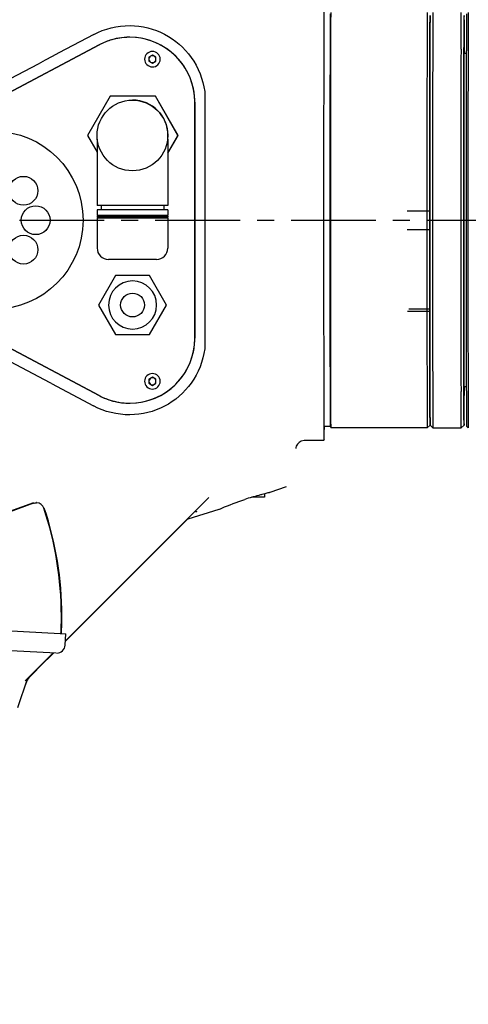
# Model space of a CAD drawing. Header units: millimetres. Extents: x 4086 to 10416, y 123 to 1549.
# Tile 117 of 256: x 7062 to 7101, y 918 to 1005. Entities that reach past the tile are written whole.
import ezdxf

# ---------------------------------------------------------------- set-up
doc = ezdxf.new("R2010")
doc.units = ezdxf.units.MM
doc.linetypes.add('CENTER', pattern=[0.6, 0.375, -0.075, 0.075, -0.075])
for name, color, linetype in [('中心线', 7, 'Continuous'), ('外形图', 7, 'Continuous'), ('尺寸标注', 7, 'Continuous')]:
    doc.layers.add(name, color=color, linetype=linetype)
doc.styles.add('思源黑', font='SourceHanSansCN-Normal.ttf')
doc.dimstyles.new('尺寸标注_1_4比例中六', dxfattribs={"dimtxt": 10, "dimasz": 8, "dimexe": 2, "dimexo": 1.5, "dimgap": 1, "dimtad": 1, "dimdec": 1, "dimlfac": 4, "dimdsep": 46, "dimtxsty": '思源黑', "dimcen": 0.09, "dimadec": 0, "dimazin": 0, "dimtp": 0.01, "dimtm": 0.01, "dimtfac": 1, "dimtdec": 1, "dimtofl": 0, "dimtmove": 0, "dimatfit": 3, "dimfxl": 1, "dimtolj": 1, "dimarcsym": 0})

# ---------------------------------------------------------------- blocks, each defined once
blk = doc.blocks.new('*D638')
at = {"layer": 'Defpoints', "color": 0}
for p in [(7256.283, 979.882), (6993.033, 633.257), (6993.033, 567.419)]:
    blk.add_point(p, dxfattribs=at)
at = {"layer": '尺寸标注', "color": 0, "lineweight": -2}
for p, q in [((7256.283, 978.382), (7256.283, 565.419)), ((6993.033, 631.757), (6993.033, 565.419)), ((7248.283, 567.419), (7001.033, 567.419))]:
    blk.add_line(p, q, dxfattribs=at)
at = {"layer": '尺寸标注', "color": 0}
for points in [[(7001.033, 568.752), (7001.033, 566.085), (6993.033, 567.419)], [(7248.283, 566.085), (7248.283, 568.752), (7256.283, 567.419)]]:
    blk.add_solid(points, dxfattribs=at)
at = {"layer": '尺寸标注', "color": 0, "insert": (7124.658, 573.603), "char_height": 10, "attachment_point": 5, "style": '思源黑'}
blk.add_mtext('\\A1;1053', dxfattribs=at)
blk = doc.blocks.new('*D642')
at = {"layer": 'Defpoints', "color": 0}
for p in [(7068.772, 1016.257), (6856.27, 632.507), (6943.654, 632.507)]:
    blk.add_point(p, dxfattribs=at)
at = {"layer": '尺寸标注', "color": 0, "lineweight": -2}
for p, q in [((7067.272, 1016.257), (6854.27, 1016.257)), ((6856.27, 1008.257), (6856.27, 640.507)), ((6942.154, 632.507), (6854.27, 632.507))]:
    blk.add_line(p, q, dxfattribs=at)
at = {"layer": '尺寸标注', "color": 0}
for points in [[(6857.603, 1008.257), (6854.936, 1008.257), (6856.27, 1016.257)], [(6854.936, 640.507), (6857.603, 640.507), (6856.27, 632.507)]]:
    blk.add_solid(points, dxfattribs=at)
at = {"layer": '尺寸标注', "color": 0, "insert": (6850.085, 824.382), "char_height": 10, "attachment_point": 5, "rotation": 90, "style": '思源黑'}
blk.add_mtext('\\A1;1535', dxfattribs=at)
blk = doc.blocks.new('*D643')
at = {"layer": 'Defpoints', "color": 0}
for p in [(7225.511, 1036.088), (7035.501, 1016.257), (7225.511, 1004.674)]:
    blk.add_point(p, dxfattribs=at)
at = {"layer": '尺寸标注', "color": 0, "lineweight": -2}
for p, q in [((7035.501, 1017.757), (7035.501, 1038.088)), ((7225.511, 1006.174), (7225.511, 1038.088)), ((7043.501, 1036.088), (7217.511, 1036.088))]:
    blk.add_line(p, q, dxfattribs=at)
at = {"layer": '尺寸标注', "color": 0}
for points in [[(7043.501, 1037.422), (7043.501, 1034.755), (7035.501, 1036.088)], [(7217.511, 1034.755), (7217.511, 1037.422), (7225.511, 1036.088)]]:
    blk.add_solid(points, dxfattribs=at)
at = {"layer": '尺寸标注', "color": 0, "insert": (7130.506, 1042.266), "char_height": 10, "attachment_point": 5, "style": '思源黑'}
blk.add_mtext('\\A1;760', dxfattribs=at)

msp = doc.modelspace()

# ---------------------------------------------------------------- linework, layer by layer
at = {"layer": '中心线', "linetype": 'CENTER', "ltscale": 20}
msp.add_line((7001.744, 987.506), (7259.568, 987.506), dxfattribs=at)
at = {"layer": '外形图', "color": 7, "linetype": 'Continuous'}
for p, q in [((7101.039, 1005.235), (7101.04, 1005.202)), ((7101.268, 1003.642), (7101.269, 1003.771)), ((7068.797, 1003.024), (7049.148, 992.585)), ((7049.148, 992.585), (7068.798, 1003.023)), ((7073.494, 1002.118), (7073.181, 1001.938)), ((7073.181, 1001.938), (7073.181, 1001.577)), ((7073.181, 1001.938), (7073.182, 1001.938)), ((7073.494, 1002.118), (7073.182, 1001.938)), ((7073.182, 1001.938), (7073.182, 1001.577)), ((7073.495, 1002.445), (7073.494, 1002.445)), ((7073.806, 1001.938), (7073.494, 1002.118)), ((7073.806, 1001.577), (7073.806, 1001.938)), ((7098.264, 1002.151), (7098.262, 1001.431)), ((7098.265, 1002.652), (7098.264, 1002.151)), ((7101.264, 1002.257), (7101.026, 1002.257)), ((7101.264, 1002.288), (7101.265, 1002.391)), ((7101.264, 1002.262), (7101.264, 1002.288)), ((7073.181, 1001.577), (7073.494, 1001.396)), ((7073.181, 1001.577), (7073.182, 1001.577)), ((7073.182, 1001.577), (7073.494, 1001.397)), ((7073.494, 1001.396), (7073.806, 1001.577)), ((7073.495, 1001.07), (7073.494, 1001.07)), ((7098.013, 1001.652), (7098.012, 1001.288)), ((7098.012, 1001.283), (7098.013, 1001.505)), ((7098.012, 1001.288), (7098.012, 1000.836)), ((7098.012, 1000.841), (7098.012, 1001.283)), ((7069.755, 998.47), (7067.755, 995.006)), ((7073.755, 998.47), (7069.755, 998.47)), ((7075.755, 995.006), (7073.755, 998.47)), ((7075.757, 995.006), (7073.757, 998.47)), ((7078.12, 998.894), (7078.12, 998.428)), ((7077.245, 977.068), (7077.245, 997.946)), ((7077.245, 997.945), (7077.246, 977.07)), ((7078.12, 997.971), (7078.12, 997.944)), ((7078.12, 997.944), (7078.12, 991.568)), ((7098.006, 997.029), (7098.007, 997.753)), ((7098.006, 996.506), (7098.006, 997.029)), ((7067.755, 995.006), (7068.611, 993.523)), ((7074.861, 993.458), (7075.755, 995.006)), ((7074.861, 993.454), (7075.757, 995.006)), ((7075.757, 995.006), (7075.755, 995.006)), ((7068.611, 994.667), (7068.611, 988.798)), ((7068.629, 994.667), (7068.611, 994.667)), ((7074.861, 994.667), (7074.842, 994.667)), ((7074.861, 994.667), (7074.861, 988.798)), ((7101.253, 993.393), (7101.254, 994.462)), ((7101.254, 994.558), (7101.254, 994.684)), ((7101.254, 994.462), (7101.254, 994.558)), ((7098.252, 993.143), (7098.252, 992.856)), ((7101.253, 993.3), (7101.253, 993.393)), ((7101.253, 993.176), (7101.253, 993.3)), ((7078.12, 991.568), (7078.12, 988.945)), ((7098.002, 990.992), (7098.002, 991.966)), ((7098.002, 991.961), (7098.002, 991.752)), ((7098.002, 991.752), (7098.002, 991.716)), ((7098.002, 991.716), (7098.002, 990.314)), ((7098.002, 990.66), (7098.002, 990.992)), ((7098.002, 990.314), (7098.002, 990.66)), ((7074.861, 988.798), (7068.611, 988.798)), ((7068.981, 988.798), (7068.981, 988.428)), ((7074.492, 988.798), (7074.492, 988.428)), ((7078.12, 988.945), (7078.119, 987.795)), ((7068.611, 988.428), (7068.611, 987.928)), ((7074.861, 988.428), (7068.611, 988.428)), ((7074.861, 987.928), (7068.611, 987.928)), ((7068.611, 987.877), (7068.611, 987.752)), ((7074.861, 987.877), (7068.611, 987.877)), ((7068.981, 987.928), (7068.981, 987.877)), ((7074.492, 987.928), (7074.492, 987.877)), ((7074.861, 988.428), (7074.861, 987.928)), ((7074.861, 987.877), (7074.861, 987.752)), ((7096.015, 988.332), (7098.001, 988.332)), ((7074.861, 987.752), (7068.611, 987.752)), ((7068.611, 987.702), (7068.611, 985.042)), ((7074.861, 987.702), (7068.611, 987.702)), ((7068.981, 987.752), (7068.981, 987.702)), ((7074.492, 987.752), (7074.492, 987.702)), ((7074.861, 987.702), (7074.861, 985.042)), ((7078.119, 987.795), (7078.119, 987.499)), ((7078.119, 987.499), (7078.119, 987.203)), ((7078.119, 987.203), (7078.119, 986.961)), ((7078.119, 986.961), (7078.12, 983.446)), ((7096.015, 986.682), (7098.001, 986.682)), ((7098.002, 985.326), (7098.002, 984.36)), ((7073.861, 984.042), (7069.611, 984.042)), ((7098.002, 984.36), (7098.002, 984.063)), ((7078.12, 983.446), (7078.12, 977.071)), ((7049.148, 982.429), (7068.797, 971.991)), ((7068.798, 971.992), (7049.148, 982.429)), ((7070.244, 982.605), (7068.744, 980.007)), ((7073.244, 982.605), (7070.244, 982.605)), ((7071.744, 982.132), (7071.743, 982.132)), ((7074.744, 980.007), (7073.244, 982.605)), ((7098.252, 982.159), (7098.252, 981.871)), ((7101.253, 981.715), (7101.253, 981.838)), ((7101.253, 981.092), (7101.253, 981.715)), ((7101.254, 980.457), (7101.253, 981.092)), ((7101.254, 980.33), (7101.254, 980.457)), ((7068.744, 980.007), (7070.244, 977.409)), ((7073.244, 977.409), (7074.744, 980.007)), ((7073.246, 977.409), (7074.746, 980.007)), ((7074.746, 980.007), (7074.744, 980.007)), ((7096.024, 979.455), (7098.005, 979.455)), ((7098.005, 979.63), (7096.149, 979.63)), ((7098.006, 978.345), (7098.005, 979.324)), ((7098.006, 977.661), (7098.006, 978.345)), ((7070.244, 977.409), (7073.244, 977.409)), ((7071.744, 977.882), (7071.743, 977.882)), ((7101.006, 977.769), (7101.007, 977.497)), ((7078.12, 977.071), (7078.12, 976.97)), ((7078.12, 976.97), (7078.12, 976.877)), ((7078.12, 976.877), (7078.12, 976.586)), ((7078.12, 976.586), (7078.12, 976.12)), ((7073.496, 973.945), (7073.495, 973.945)), ((7064.593, 973.049), (7068.302, 971.076)), ((7073.494, 973.618), (7073.182, 973.438)), ((7073.182, 973.438), (7073.182, 973.077)), ((7073.182, 973.438), (7073.183, 973.438)), ((7073.182, 973.077), (7073.494, 972.896)), ((7073.182, 973.077), (7073.183, 973.077)), ((7073.495, 973.618), (7073.183, 973.438)), ((7073.183, 973.438), (7073.183, 973.077)), ((7073.183, 973.077), (7073.495, 972.897)), ((7073.807, 973.438), (7073.494, 973.618)), ((7073.494, 972.896), (7073.807, 973.077)), ((7073.807, 973.077), (7073.807, 973.438)), ((7098.012, 973.802), (7098.012, 973.753)), ((7098.262, 973.583), (7098.264, 972.863)), ((7073.496, 972.57), (7073.495, 972.57)), ((7098.264, 972.863), (7098.265, 972.363)), ((7101.264, 972.757), (7101.026, 972.757)), ((7101.027, 972.529), (7101.027, 972.497)), ((7101.05, 972.22), (7101.051, 972.734)), ((7101.264, 972.726), (7101.264, 972.752)), ((7101.265, 972.623), (7101.264, 972.726)), ((7101.265, 972.527), (7101.265, 972.623)), ((7098.017, 971.894), (7098.017, 971.971)), ((7101.268, 971.373), (7101.268, 971.473)), ((7101.269, 971.244), (7101.268, 971.373)), ((7098.022, 970.533), (7098.023, 970.311)), ((7089.211, 969.257), (7088.652, 969.257)), ((7089.211, 969.257), (7089.283, 969.132)), ((7097.783, 969.132), (7089.283, 969.132)), ((7098.033, 969.382), (7097.783, 969.132)), ((7098.033, 969.382), (7098.283, 969.132)), ((7098.283, 969.132), (7100.783, 969.132)), ((7101.033, 969.382), (7100.783, 969.132)), ((7101.283, 969.257), (7101.408, 969.132)), ((7088.658, 968.007), (7086.908, 968.007)), ((7083.908, 963.454), (7085.33, 963.958)), ((7078.495, 962.984), (7077.25, 961.739)), ((7077.603, 962.088), (7078.495, 962.984)), ((7083.408, 963.007), (7082.281, 963.007)), ((7083.408, 963.329), (7083.408, 963.007)), ((7062.974, 962.508), (7058.99, 961.058)), ((7062.988, 962.468), (7059.004, 961.017)), ((7063.231, 962.553), (7063.241, 962.553)), ((7065.806, 950.295), (7077.25, 961.739)), ((7076.656, 961.076), (7079.408, 961.941)), ((7077.252, 961.737), (7077.603, 962.088)), ((7077.327, 961.717), (7077.416, 961.75)), ((7077.416, 961.75), (7077.425, 961.753)), ((7077.427, 961.754), (7077.425, 961.753)), ((7079.408, 961.941), (7079.41, 961.942)), ((7076.594, 961.058), (7074.503, 958.966)), ((7076.6, 961.059), (7074.504, 958.964)), ((7076.565, 961.049), (7076.656, 961.076)), ((7065.805, 950.267), (7074.503, 958.966)), ((7060.473, 951.198), (7065.332, 950.944)), ((7065.332, 950.944), (7065.833, 950.917)), ((7065.787, 949.919), (7065.839, 950.917)), ((7065.833, 950.917), (7065.839, 950.917)), ((7064.992, 949.209), (7060.998, 949.418)), ((7064.738, 949.226), (7062.495, 946.985)), ((7063.82, 948.306), (7064.716, 949.202)), ((7064.751, 949.213), (7063.843, 948.306)), ((7063.846, 948.306), (7064.459, 948.918)), ((7064.459, 948.918), (7064.767, 949.227)), ((7062.748, 947.206), (7063.846, 948.306)), ((7062.83, 947.314), (7063.82, 948.306)), ((7063.843, 948.306), (7062.84, 947.304)), ((7061.592, 944.389), (7062.45, 946.938)), ((7062.255, 946.745), (7062.556, 947.044)), ((7062.495, 946.985), (7062.255, 946.745)), ((7062.556, 947.044), (7062.689, 947.175)), ((7062.689, 947.175), (7062.809, 947.294)), ((7062.784, 947.246), (7062.813, 947.276)), ((7062.84, 947.304), (7062.799, 947.262)), ((7062.809, 947.294), (7062.83, 947.314)), ((7062.816, 947.299), (7062.831, 947.315)), ((7062.323, 946.498), (7062.313, 946.469)), ((7062.349, 946.57), (7062.362, 946.603)), ((7062.362, 946.603), (7062.376, 946.637)), ((7062.442, 946.779), (7062.461, 946.816))]:
    msp.add_line(p, q, dxfattribs=at)
for points in [[(7086.908, 968.007), (7086.65, 967.961), (7086.454, 967.854), (7086.303, 967.7), (7086.207, 967.525), (7086.172, 967.399), (7086.163, 967.337), (7086.161, 967.314), (7086.16, 967.312)], [(7062.461, 946.816), (7062.482, 946.853), (7062.504, 946.891), (7062.527, 946.929)], [(7062.527, 946.929), (7062.551, 946.968), (7062.577, 947.008), (7062.605, 947.048)], [(7062.555, 946.953), (7062.582, 946.993), (7062.61, 947.034)], [(7062.605, 947.048), (7062.635, 947.088), (7062.666, 947.129), (7062.7, 947.171), (7062.736, 947.213), (7062.774, 947.256), (7062.816, 947.299)], [(7062.61, 947.034), (7062.64, 947.075), (7062.673, 947.117), (7062.707, 947.159), (7062.744, 947.202), (7062.784, 947.246)], [(7062.323, 946.498), (7062.326, 946.507), (7062.337, 946.538), (7062.349, 946.57)], [(7062.376, 946.637), (7062.391, 946.672), (7062.407, 946.707)], [(7062.407, 946.707), (7062.424, 946.743), (7062.442, 946.779)]]:
    msp.add_lwpolyline(points, dxfattribs=at)
for centre, radius in [((7071.73, 995.007), 3.125), ((7059.493, 987.507), 7.875), ((7062.101, 990.115), 1.275), ((7063.181, 987.507), 1.275), ((7062.101, 984.9), 1.275), ((7071.743, 980.007), 1.054)]:
    msp.add_circle(centre, radius, dxfattribs=at)
for centre, radius, start, end in [((11432.304, -7204.689), 9296.562, 117.9966763, 118.1338726), ((7071.495, 997.945), 5.749, 89.99829, 117.97754), ((7071.491, 997.962), 5.733, 101.91539, 105.98848), ((7071.496, 997.936), 5.759, 92.72996, 101.90912), ((7071.494, 997.959), 5.737, 89.99213, 92.72097), ((7071.495, 997.946), 5.75, 0.00054, 89.99957), ((7071.496, 997.936), 5.759, 89.82434, 90.00233), ((7071.495, 997.945), 5.75, 12.07641, 89.82182), ((10440.22, 993.865), 3338.841, 179.830656, 179.986187), ((7071.474, 997.985), 5.705, 117.45934, 117.97943), ((7071.503, 997.925), 5.772, 105.99974, 117.4405), ((11677.602, 991.519), 4576.6, 179.858846, 180.00111), ((7073.494, 1001.757), 0.687, 90.00002, 269.99998), ((7073.495, 1001.757), 0.313, 60.98893, 299.01107), ((7073.495, 1001.757), 0.688, 270.00019, 89.99981), ((7073.495, 1001.757), 0.312, 1.97813, 59.01112), ((15345.846, 987.507), 8245.095, 179.8947582, 180.1052405), ((7073.495, 1001.757), 0.312, 300.98888, 358.02187), ((7071.479, 997.943), 5.766, 0.01755, 12.05895), ((7071.743, 995.007), 3.125, 0.00073, 89.99996), ((7071.74, 995.008), 3.128, 353.76401, 359.99343), ((7069.611, 985.042), 1, 180.00078, 270.00078), ((7073.861, 985.042), 1, 270.00078, 0.00078), ((7071.743, 980.007), 2.125, 90.00083, 269.99917), ((7071.744, 980.007), 2.125, 270.00083, 89.99917), ((7071.495, 977.069), 5.75, 270.00043, 359.99946), ((7071.479, 977.071), 5.766, 347.92648, 359.98395), ((7071.496, 977.07), 5.75, 270.21168, 347.90897), ((7073.495, 973.257), 0.687, 90.00002, 269.99998), ((7073.496, 973.257), 0.688, 270.00019, 89.99981), ((7073.495, 973.257), 0.313, 60.98893, 299.01107), ((7073.495, 973.257), 0.312, 1.97813, 59.01112), ((7073.495, 973.257), 0.312, 300.98888, 358.02187), ((7071.475, 977.03), 5.707, 242.02062, 242.69333), ((7071.495, 977.069), 5.749, 242.02401, 270.00172), ((7071.503, 977.089), 5.772, 242.71098, 253.98345), ((7071.492, 977.053), 5.734, 253.99465, 258.13157), ((7071.496, 977.078), 5.759, 258.13768, 267.24187), ((7071.494, 977.056), 5.737, 267.25069, 270.00786), ((7071.496, 977.078), 5.758, 269.99767, 270.20911), ((7090.327, 937.027), 27.197, 107.20633, 108.5963), ((7063.23, 961.803), 0.707, 18.53645, 87.12686), ((7035.301, 952.475), 30.153, 0.05858, 18.46961), ((7035.303, 952.475), 30.194, 0.06018, 18.47051), ((7035.504, 952.506), 29.95, 357.00128, 0.00005), ((7035.492, 952.507), 30.005, 357.00026, 359.99974), ((7065.038, 949.958), 0.75, 269.99784, 357)]:
    msp.add_arc(centre, radius, start, end, dxfattribs=at)
for points, knots in [([(7088.658, 1007.007), (7088.65, 1007.007), (7088.665, 1006.957), (7088.648, 1006.905), (7088.656, 1006.777), (7088.65, 1006.618), (7088.65, 1006.407), (7088.647, 1006.038), (7088.645, 1005.465), (7088.642, 1004.649), (7088.639, 1003.669), (7088.636, 1002.532), (7088.633, 1000.739), (7088.629, 998.202), (7088.626, 994.874), (7088.624, 991.263), (7088.624, 987.507), (7088.624, 983.752), (7088.626, 980.14), (7088.629, 976.812), (7088.633, 974.275), (7088.636, 972.482), (7088.639, 971.346), (7088.642, 970.365), (7088.645, 969.55), (7088.647, 968.976), (7088.65, 968.607), (7088.65, 968.396), (7088.656, 968.237), (7088.648, 968.109), (7088.665, 968.057), (7088.65, 968.007), (7088.658, 968.007)], [0, 0, 0, 0, 30.046693, 120.022081, 269.77866, 478.851752, 746.752597, 1072.946937, 1896.670896, 2942.091849, 4199.071991, 5655.635774, 7297.593027, 11073.1618, 15380.672651, 20054.584799, 24915.284705, 29775.984931, 34449.897731, 38757.408936, 42532.976902, 44174.934693, 45631.496259, 46888.479988, 47933.896875, 48757.625748, 49083.816296, 49351.716608, 49560.793073, 49710.550086, 49800.521223, 49830.570078, 49830.570078, 49830.570078, 49830.570078]), ([(7089.211, 1005.757), (7089.206, 1005.748), (7089.214, 1005.707), (7089.204, 1005.626), (7089.207, 1005.487), (7089.203, 1005.297), (7089.202, 1005.053), (7089.199, 1004.625), (7089.197, 1003.964), (7089.194, 1003.028), (7089.191, 1001.908), (7089.189, 1000.617), (7089.186, 999.171), (7089.184, 997.586), (7089.182, 995.253), (7089.18, 992.143), (7089.179, 988.284), (7089.179, 985.658), (7089.179, 984.338)], [0, 0, 0, 0, 40.442167, 153.365702, 338.533761, 595.328249, 923.044714, 1320.696388, 2320.866871, 3583.993145, 5095.125238, 6836.376011, 8787.105314, 10924.19339, 13222.330188, 18191.282449, 23459.125532, 28777.242633, 28777.242633, 28777.242633, 28777.242633]), ([(7089.251, 984.316), (7089.251, 985.645), (7089.251, 988.289), (7089.252, 992.175), (7089.254, 995.306), (7089.256, 997.655), (7089.258, 999.251), (7089.261, 1000.707), (7089.263, 1002.006), (7089.266, 1003.134), (7089.269, 1004.077), (7089.272, 1004.742), (7089.274, 1005.173), (7089.275, 1005.418), (7089.279, 1005.61), (7089.276, 1005.75), (7089.286, 1005.832), (7089.278, 1005.873), (7089.283, 1005.882)], [0, 0, 0, 0, 5142.84863, 10237.080116, 15042.271284, 17264.668696, 19331.325048, 21217.764427, 22901.629032, 24362.958947, 25584.456538, 26551.664537, 26936.210859, 27253.126816, 27501.458162, 27680.523663, 27789.725592, 27828.834912, 27828.834912, 27828.834912, 27828.834912]), ([(7097.783, 1005.882), (7097.781, 1005.882), (7097.784, 1005.868), (7097.779, 1005.852), (7097.781, 1005.815), (7097.779, 1005.769), (7097.779, 1005.707), (7097.777, 1005.598), (7097.776, 1005.429), (7097.774, 1005.186), (7097.773, 1004.89), (7097.771, 1004.542), (7097.769, 1003.979), (7097.766, 1003.154), (7097.763, 1002.027), (7097.761, 1000.728), (7097.758, 999.272), (7097.756, 997.675), (7097.754, 995.323), (7097.752, 992.188), (7097.751, 988.296), (7097.751, 985.647), (7097.751, 984.316)], [0, 0, 0, 0, 11.417445, 45.374476, 101.896642, 180.967545, 282.547353, 406.539946, 721.336581, 1124.484238, 1614.775491, 2190.708715, 2850.653417, 4414.282595, 6287.092972, 8446.837721, 10867.825955, 13521.266246, 16375.624655, 22549.405872, 29096.382292, 35706.496048, 35706.496048, 35706.496048, 35706.496048]), ([(7098.015, 1002.495), (7098.016, 1002.733), (7098.017, 1003.182), (7098.019, 1003.81), (7098.021, 1004.349), (7098.023, 1004.793), (7098.025, 1005.105), (7098.027, 1005.305), (7098.028, 1005.419), (7098.03, 1005.507), (7098.028, 1005.572), (7098.035, 1005.608), (7098.03, 1005.629), (7098.033, 1005.632)], [0, 0, 0, 0, 4534.118962, 8517.728312, 11929.071181, 14749.005602, 16962.102172, 17837.030597, 18556.012721, 19117.953626, 19521.948967, 19767.642849, 19854.91027, 19854.91027, 19854.91027, 19854.91027]), ([(7098.032, 1005.626), (7098.027, 1005.542), (7098.029, 1005.252), (7098.02, 1004.64), (7098.019, 1003.68), (7098.016, 1002.925), (7098.015, 1002.492)], [0, 0, 0, 0, 643.5205, 2212.199415, 4674.181132, 7979.400534, 7979.400534, 7979.400534, 7979.400534]), ([(7098.283, 1005.882), (7098.28, 1005.879), (7098.285, 1005.858), (7098.278, 1005.821), (7098.28, 1005.753), (7098.278, 1005.662), (7098.277, 1005.545), (7098.275, 1005.339), (7098.273, 1005.018), (7098.271, 1004.56), (7098.269, 1004.006), (7098.267, 1003.359), (7098.265, 1002.898), (7098.265, 1002.652)], [0, 0, 0, 0, 87.749532, 335.108829, 742.06906, 1307.979157, 2031.93774, 2913.036718, 5141.64168, 7980.941034, 11415.19949, 15424.956793, 19987.676135, 19987.676135, 19987.676135, 19987.676135]), ([(7100.765, 1002.652), (7100.765, 1002.898), (7100.767, 1003.361), (7100.769, 1004.01), (7100.771, 1004.565), (7100.773, 1005.023), (7100.775, 1005.343), (7100.777, 1005.549), (7100.777, 1005.667), (7100.781, 1005.755), (7100.777, 1005.825), (7100.786, 1005.854), (7100.779, 1005.882), (7100.783, 1005.882)], [0, 0, 0, 0, 4542.81627, 8533.315722, 11948.94388, 14770.22687, 16981.445149, 17854.0891, 18569.766618, 19127.568594, 19526.593346, 19766.212033, 19846.447449, 19846.447449, 19846.447449, 19846.447449]), ([(7101.033, 1005.632), (7101.031, 1005.635), (7101.034, 1005.605), (7101.029, 1005.587), (7101.03, 1005.522), (7101.028, 1005.447), (7101.027, 1005.344), (7101.026, 1005.164), (7101.024, 1004.883), (7101.022, 1004.481), (7101.02, 1003.992), (7101.018, 1003.42), (7101.017, 1003.011), (7101.016, 1002.794)], [0, 0, 0, 0, 73.010461, 306.718752, 700.989959, 1255.261205, 1968.946009, 2841.29917, 5056.747327, 7890.262682, 11327.967584, 15353.382818, 19942.836035, 19942.836035, 19942.836035, 19942.836035]), ([(7101.04, 1005.202), (7101.039, 1005.265), (7101.038, 1005.371), (7101.037, 1005.494), (7101.035, 1005.565), (7101.036, 1005.6), (7101.033, 1005.619), (7101.035, 1005.63), (7101.033, 1005.632)], [0, 0, 0, 0, 4978.650397, 8561.345193, 9824.63577, 10733.923084, 11289.036396, 11490.5206, 11490.5206, 11490.5206, 11490.5206]), ([(7101.269, 1003.771), (7101.269, 1003.923), (7101.27, 1004.209), (7101.272, 1004.608), (7101.274, 1004.949), (7101.275, 1005.23), (7101.277, 1005.449), (7101.278, 1005.594), (7101.281, 1005.678), (7101.28, 1005.719), (7101.284, 1005.742), (7101.281, 1005.755), (7101.283, 1005.757)], [0, 0, 0, 0, 4236.312577, 7939.920546, 11098.370449, 13700.772859, 15737.954792, 17203.369557, 17719.778526, 18091.44667, 18318.204141, 18400.073805, 18400.073805, 18400.073805, 18400.073805]), ([(7101.408, 1005.882), (7101.406, 1005.88), (7101.409, 1005.866), (7101.404, 1005.841), (7101.405, 1005.797), (7101.403, 1005.706), (7101.402, 1005.549), (7101.4, 1005.311), (7101.398, 1005.007), (7101.396, 1004.639), (7101.395, 1004.207), (7101.393, 1003.898), (7101.393, 1003.733)], [0, 0, 0, 0, 81.866003, 309.429956, 682.841297, 1201.825145, 2673.977501, 4720.58614, 7334.144917, 10504.780401, 14221.100071, 18468.927103, 18468.927103, 18468.927103, 18468.927103]), ([(7068.309, 1003.941), (7069.282, 1004.458), (7071.471, 1004.995), (7074.675, 1004.185), (7077.156, 1002.034), (7077.973, 999.967), (7078.12, 998.894)], [0, 0, 0, 0, 2083.472382, 4061.568931, 6031.176524, 8077.620605, 8077.620605, 8077.620605, 8077.620605]), ([(7101.038, 1002.888), (7101.037, 1003.123), (7101.037, 1003.492), (7101.037, 1003.991), (7101.037, 1004.371), (7101.037, 1004.666), (7101.038, 1004.872), (7101.038, 1004.995), (7101.038, 1005.094), (7101.038, 1005.161), (7101.039, 1005.199), (7101.038, 1005.219), (7101.041, 1005.227), (7101.038, 1005.235), (7101.039, 1005.235)], [0, 0, 0, 0, 6541.853906, 10286.892349, 13923.97159, 17140.052468, 18501.522618, 19658.156478, 20584.637276, 21261.389085, 21501.08543, 21673.279095, 21777.065442, 21811.596646, 21811.596646, 21811.596646, 21811.596646]), ([(7101.041, 1004.832), (7101.041, 1004.598), (7101.042, 1004.229), (7101.042, 1003.729), (7101.042, 1003.349), (7101.041, 1003.054), (7101.041, 1002.849), (7101.041, 1002.725), (7101.04, 1002.626), (7101.041, 1002.559), (7101.039, 1002.522), (7101.041, 1002.501), (7101.038, 1002.493), (7101.041, 1002.485), (7101.039, 1002.485)], [0, 0, 0, 0, 6493.471511, 10210.812316, 13820.99251, 17013.288114, 18364.688955, 19512.769054, 20432.397764, 21104.144824, 21342.068416, 21512.989072, 21616.007853, 21650.282809, 21650.282809, 21650.282809, 21650.282809]), ([(7101.051, 1002.265), (7101.051, 1002.591), (7101.048, 1003.571), (7101.045, 1004.55), (7101.04, 1005.202)], [0, 0, 0, 0, 1489.012618, 4465.435692, 4465.435692, 4465.435692, 4465.435692]), ([(7101.04, 1005.202), (7101.04, 1005.184), (7101.041, 1005.061), (7101.041, 1004.937), (7101.041, 1004.832)], [0, 0, 0, 0, 676.260399, 4505.169014, 4505.169014, 4505.169014, 4505.169014]), ([(7101.265, 1002.391), (7101.265, 1002.504), (7101.266, 1002.92), (7101.267, 1003.337), (7101.268, 1003.642)], [0, 0, 0, 0, 1201.613173, 4453.700032, 4453.700032, 4453.700032, 4453.700032]), ([(7101.017, 1000.259), (7101.016, 1000.259), (7101.019, 1000.268), (7101.016, 1000.278), (7101.017, 1000.302), (7101.016, 1000.348), (7101.016, 1000.427), (7101.016, 1000.543), (7101.016, 1000.689), (7101.015, 1000.927), (7101.015, 1001.262), (7101.015, 1001.685), (7101.015, 1002.2), (7101.015, 1002.569), (7101.016, 1002.794)], [0, 0, 0, 0, 37.703146, 150.199797, 336.729954, 596.389252, 1327.24592, 2324.005889, 3560.620522, 5005.45347, 8365.519051, 12059.243101, 15707.396003, 21411.713959, 21411.713959, 21411.713959, 21411.713959]), ([(7101.017, 1003.009), (7101.019, 1003.009), (7101.016, 1002.999), (7101.019, 1002.99), (7101.017, 1002.966), (7101.019, 1002.92), (7101.018, 1002.841), (7101.019, 1002.725), (7101.019, 1002.579), (7101.019, 1002.341), (7101.02, 1002.006), (7101.02, 1001.583), (7101.02, 1001.068), (7101.019, 1000.699), (7101.019, 1000.474)], [0, 0, 0, 0, 38.124674, 151.879094, 340.494851, 603.057556, 1342.087493, 2349.997052, 3600.448856, 5061.455763, 8459.168193, 12194.344521, 15883.53741, 21652.459213, 21652.459213, 21652.459213, 21652.459213]), ([(7101.033, 1002.882), (7101.035, 1002.882), (7101.032, 1002.87), (7101.036, 1002.857), (7101.035, 1002.826), (7101.037, 1002.767), (7101.037, 1002.661), (7101.038, 1002.571), (7101.039, 1002.518)], [0, 0, 0, 0, 179.325432, 713.171236, 1601.90789, 2845.246141, 6392.165142, 11340.370137, 11340.370137, 11340.370137, 11340.370137]), ([(7098.013, 1001.505), (7098.013, 1001.591), (7098.014, 1001.921), (7098.015, 1002.251), (7098.015, 1002.495)], [0, 0, 0, 0, 1160.17536, 4439.240618, 4439.240618, 4439.240618, 4439.240618]), ([(7098.015, 1002.492), (7098.015, 1002.425), (7098.014, 1002.145), (7098.014, 1001.865), (7098.013, 1001.652)], [0, 0, 0, 0, 1067.230429, 4445.774543, 4445.774543, 4445.774543, 4445.774543]), ([(7101.039, 1002.518), (7101.039, 1002.5), (7101.039, 1002.424), (7101.04, 1002.348), (7101.04, 1002.289)], [0, 0, 0, 0, 1011.328192, 4445.475066, 4445.475066, 4445.475066, 4445.475066]), ([(7101.254, 994.684), (7101.254, 995.411), (7101.256, 997.938), (7101.26, 1000.464), (7101.264, 1002.262)], [0, 0, 0, 0, 1246.861264, 4328.477874, 4328.477874, 4328.477874, 4328.477874]), ([(7098.262, 1001.431), (7098.261, 1000.841), (7098.256, 998.079), (7098.254, 995.316), (7098.252, 993.143)], [0, 0, 0, 0, 927.853341, 4348.399929, 4348.399929, 4348.399929, 4348.399929]), ([(7098.012, 1000.836), (7098.01, 1000.2), (7098.006, 997.242), (7098.003, 994.283), (7098.002, 991.961)], [0, 0, 0, 0, 930.498629, 4329.558119, 4329.558119, 4329.558119, 4329.558119]), ([(7098.007, 997.753), (7098.007, 998.028), (7098.009, 999.058), (7098.01, 1000.087), (7098.012, 1000.841)], [0, 0, 0, 0, 1170.905274, 4369.82507, 4369.82507, 4369.82507, 4369.82507]), ([(7101.007, 990.835), (7101.007, 991.79), (7101.009, 995.003), (7101.012, 998.216), (7101.019, 1000.474)], [0, 0, 0, 0, 1265.645374, 4259.06454, 4259.06454, 4259.06454, 4259.06454]), ([(7101.019, 1000.474), (7101.018, 1000.443), (7101.019, 1000.389), (7101.017, 1000.329), (7101.019, 1000.291), (7101.015, 1000.277), (7101.022, 1000.259), (7101.017, 1000.259)], [0, 0, 0, 0, 3989.644837, 6899.66396, 7929.345874, 8668.415637, 9262.485672, 9262.485672, 9262.485672, 9262.485672]), ([(7098.002, 991.966), (7098.002, 992.359), (7098.003, 993.873), (7098.004, 995.386), (7098.006, 996.506)], [0, 0, 0, 0, 1103.64054, 4249.607811, 4249.607811, 4249.607811, 4249.607811]), ([(7101.378, 994.67), (7101.378, 994.547), (7101.378, 994.05), (7101.378, 993.553), (7101.377, 993.178)], [0, 0, 0, 0, 1050.739858, 4255.549248, 4255.549248, 4255.549248, 4255.549248]), ([(7101.253, 981.838), (7101.252, 982.771), (7101.251, 986.55), (7101.251, 990.33), (7101.253, 993.176)], [0, 0, 0, 0, 1004.005738, 4067.27924, 4067.27924, 4067.27924, 4067.27924]), ([(7101.377, 993.178), (7101.377, 992.245), (7101.375, 988.464), (7101.376, 984.683), (7101.377, 981.836)], [0, 0, 0, 0, 1017.292302, 4120.399689, 4120.399689, 4120.399689, 4120.399689]), ([(7098.252, 992.856), (7098.252, 991.974), (7098.25, 988.408), (7098.251, 984.843), (7098.252, 982.159)], [0, 0, 0, 0, 1019.989475, 4125.351936, 4125.351936, 4125.351936, 4125.351936]), ([(7101.003, 992.105), (7101.003, 992.162), (7101.003, 992.242), (7101.003, 992.341), (7101.003, 992.399), (7101.005, 992.443), (7101.002, 992.479), (7101.007, 992.493), (7101.002, 992.508), (7101.004, 992.508)], [0, 0, 0, 0, 5157.097401, 7252.317057, 8992.793379, 10363.969459, 11352.473711, 11949.870582, 12150.288272, 12150.288272, 12150.288272, 12150.288272]), ([(7101.004, 992.508), (7101.007, 992.507), (7101.001, 992.489), (7101.007, 992.47), (7101.004, 992.424), (7101.006, 992.368), (7101.006, 992.293), (7101.006, 992.167), (7101.006, 991.979), (7101.007, 991.724), (7101.007, 991.338), (7101.007, 991.038), (7101.007, 990.835)], [0, 0, 0, 0, 88.762586, 353.273, 790.76969, 1395.367981, 2159.743523, 3074.369955, 5306.596505, 7981.099925, 10964.125567, 17255.816191, 17255.816191, 17255.816191, 17255.816191]), ([(7101.002, 991.43), (7101.002, 990.254), (7101.001, 985.701), (7101.003, 981.147), (7101.006, 977.769)], [0, 0, 0, 0, 1047.240157, 4055.729419, 4055.729419, 4055.729419, 4055.729419]), ([(7101.002, 991.43), (7101.002, 991.492), (7101.002, 991.717), (7101.002, 991.942), (7101.003, 992.105)], [0, 0, 0, 0, 1163.507597, 4204.290953, 4204.290953, 4204.290953, 4204.290953]), ([(7101.004, 989.758), (7101.002, 989.758), (7101.008, 989.776), (7101.001, 989.795), (7101.005, 989.841), (7101.003, 989.897), (7101.003, 989.972), (7101.003, 990.098), (7101.003, 990.286), (7101.002, 990.541), (7101.002, 990.927), (7101.002, 991.227), (7101.002, 991.43)], [0, 0, 0, 0, 87.672317, 348.933735, 781.056531, 1378.228236, 2133.214264, 3036.605121, 5241.408185, 7883.050415, 10829.417787, 17043.760969, 17043.760969, 17043.760969, 17043.760969]), ([(7101.01, 979.246), (7101.009, 980.142), (7101.006, 984.005), (7101.006, 987.868), (7101.007, 990.835)], [0, 0, 0, 0, 930.517446, 4010.901186, 4010.901186, 4010.901186, 4010.901186]), ([(7101.007, 990.835), (7101.007, 990.773), (7101.007, 990.548), (7101.006, 990.323), (7101.006, 990.16)], [0, 0, 0, 0, 1156.460037, 4178.822234, 4178.822234, 4178.822234, 4178.822234]), ([(7098.005, 979.324), (7098.004, 980.195), (7098.001, 983.858), (7098.001, 987.521), (7098.002, 990.314)], [0, 0, 0, 0, 953.487779, 4012.242048, 4012.242048, 4012.242048, 4012.242048]), ([(7098.002, 990.314), (7098.002, 989.9), (7098.001, 988.237), (7098.001, 986.575), (7098.002, 985.326)], [0, 0, 0, 0, 1027.465175, 4127.550737, 4127.550737, 4127.550737, 4127.550737]), ([(7101.006, 990.16), (7101.006, 990.103), (7101.006, 990.023), (7101.005, 989.924), (7101.006, 989.866), (7101.004, 989.822), (7101.007, 989.786), (7101.002, 989.772), (7101.007, 989.757), (7101.004, 989.758)], [0, 0, 0, 0, 5090.503968, 7158.668241, 8876.669898, 10230.140048, 11205.879791, 11795.562448, 11993.392208, 11993.392208, 11993.392208, 11993.392208]), ([(7089.179, 984.338), (7089.18, 983.316), (7089.181, 981.335), (7089.183, 978.486), (7089.186, 975.91), (7089.189, 973.971), (7089.192, 972.613), (7089.195, 971.759), (7089.197, 971.025), (7089.2, 970.415), (7089.202, 969.987), (7089.204, 969.711), (7089.205, 969.554), (7089.207, 969.432), (7089.206, 969.342), (7089.212, 969.29), (7089.207, 969.263), (7089.211, 969.257)], [0, 0, 0, 0, 4554.216505, 8827.991629, 12692.491855, 16030.56696, 17469.934866, 18741.255977, 19834.923799, 20742.586181, 21457.42536, 21740.770975, 21974.017322, 22156.665971, 22288.405741, 22369.021209, 22398.340377, 22398.340377, 22398.340377, 22398.340377]), ([(7089.283, 969.132), (7089.28, 969.138), (7089.284, 969.165), (7089.278, 969.218), (7089.279, 969.308), (7089.277, 969.431), (7089.276, 969.589), (7089.274, 969.867), (7089.272, 970.298), (7089.269, 970.912), (7089.267, 971.651), (7089.264, 972.511), (7089.261, 973.878), (7089.258, 975.831), (7089.255, 978.424), (7089.253, 981.292), (7089.252, 983.287), (7089.251, 984.316)], [0, 0, 0, 0, 29.236769, 109.625675, 240.995203, 423.130536, 655.721367, 938.270667, 1651.100859, 2556.212345, 3646.806519, 4914.554706, 6349.877408, 9678.571178, 13532.210601, 17793.974695, 22335.392017, 22335.392017, 22335.392017, 22335.392017]), ([(7097.751, 984.316), (7097.752, 983.285), (7097.753, 981.286), (7097.755, 978.413), (7097.758, 976.177), (7097.76, 974.547), (7097.762, 973.467), (7097.764, 972.493), (7097.767, 971.634), (7097.769, 970.896), (7097.771, 970.359), (7097.773, 969.994), (7097.775, 969.77), (7097.776, 969.579), (7097.777, 969.423), (7097.779, 969.301), (7097.779, 969.22), (7097.781, 969.175), (7097.78, 969.151), (7097.783, 969.141), (7097.781, 969.132), (7097.783, 969.132)], [0, 0, 0, 0, 5693.852626, 11035.946383, 15864.542075, 18039.554965, 20032.630373, 21828.52583, 23413.601394, 24775.832549, 25904.770454, 26379.049364, 26791.89344, 27142.578484, 27430.449856, 27654.889029, 27815.520709, 27871.824288, 27912.076488, 27936.251019, 27944.387841, 27944.387841, 27944.387841, 27944.387841]), ([(7098.002, 984.063), (7098.002, 983.654), (7098.003, 982.074), (7098.004, 980.494), (7098.005, 979.323)], [0, 0, 0, 0, 1030.521386, 3989.809675, 3989.809675, 3989.809675, 3989.809675]), ([(7098.252, 981.871), (7098.253, 981.092), (7098.255, 978.33), (7098.258, 975.567), (7098.262, 973.583)], [0, 0, 0, 0, 1099.535877, 3900.577872, 3900.577872, 3900.577872, 3900.577872]), ([(7101.377, 981.836), (7101.378, 981.71), (7101.378, 981.213), (7101.378, 980.716), (7101.378, 980.345)], [0, 0, 0, 0, 1004.689188, 3971.555178, 3971.555178, 3971.555178, 3971.555178]), ([(7064.593, 973.049), (7063.257, 973.76), (7057.946, 976.588), (7052.638, 979.422), (7048.666, 981.546)], [0, 0, 0, 0, 1014.440273, 4034.885295, 4034.885295, 4034.885295, 4034.885295]), ([(7101.264, 972.752), (7101.263, 973.276), (7101.258, 975.802), (7101.255, 978.328), (7101.254, 980.33)], [0, 0, 0, 0, 796.352104, 3839.818581, 3839.818581, 3839.818581, 3839.818581]), ([(7101.378, 980.345), (7101.379, 979.422), (7101.382, 976.401), (7101.386, 973.38), (7101.393, 971.281)], [0, 0, 0, 0, 1176.128777, 3852.564603, 3852.564603, 3852.564603, 3852.564603]), ([(7098.005, 979.323), (7098.005, 979.182), (7098.005, 978.633), (7098.006, 978.084), (7098.006, 977.675)], [0, 0, 0, 0, 1001.084331, 3917.455186, 3917.455186, 3917.455186, 3917.455186]), ([(7101.006, 978.507), (7101.006, 978.683), (7101.006, 978.937), (7101.006, 979.262), (7101.007, 979.467), (7101.007, 979.617), (7101.007, 979.716), (7101.007, 979.774), (7101.008, 979.818), (7101.006, 979.854), (7101.011, 979.868), (7101.006, 979.882), (7101.008, 979.882)], [0, 0, 0, 0, 6152.529306, 8931.299717, 11367.662215, 13366.920661, 14177.956723, 14852.403906, 15384.068902, 15767.266466, 15998.797801, 16076.363383, 16076.363383, 16076.363383, 16076.363383]), ([(7101.008, 979.882), (7101.012, 979.882), (7101.004, 979.86), (7101.012, 979.835), (7101.008, 979.778), (7101.01, 979.707), (7101.01, 979.615), (7101.01, 979.459), (7101.01, 979.334), (7101.01, 979.246)], [0, 0, 0, 0, 193.218528, 768.887351, 1718.935319, 3026.99441, 4673.508473, 6633.341176, 11361.620685, 11361.620685, 11361.620685, 11361.620685]), ([(7101.01, 979.246), (7101.01, 979.189), (7101.011, 978.943), (7101.011, 978.697), (7101.011, 978.507)], [0, 0, 0, 0, 909.63802, 3923.281882, 3923.281882, 3923.281882, 3923.281882]), ([(7101.006, 977.769), (7101.006, 977.826), (7101.006, 978.072), (7101.006, 978.318), (7101.006, 978.507)], [0, 0, 0, 0, 905.193692, 3903.598518, 3903.598518, 3903.598518, 3903.598518]), ([(7101.011, 978.507), (7101.011, 978.332), (7101.011, 978.077), (7101.01, 977.753), (7101.01, 977.548), (7101.01, 977.398), (7101.009, 977.299), (7101.01, 977.241), (7101.008, 977.197), (7101.011, 977.161), (7101.006, 977.147), (7101.011, 977.132), (7101.008, 977.132)], [0, 0, 0, 0, 6084.499749, 8832.544384, 11241.967491, 13219.119394, 14021.188289, 14688.177304, 15213.963726, 15592.924673, 15821.894994, 15898.603955, 15898.603955, 15898.603955, 15898.603955]), ([(7098.006, 977.675), (7098.007, 977.324), (7098.008, 976.032), (7098.01, 974.741), (7098.012, 973.802)], [0, 0, 0, 0, 1051.128465, 3856.776813, 3856.776813, 3856.776813, 3856.776813]), ([(7098.012, 973.732), (7098.012, 974.027), (7098.009, 975.337), (7098.008, 976.647), (7098.006, 977.661)], [0, 0, 0, 0, 866.018106, 3838.697233, 3838.697233, 3838.697233, 3838.697233]), ([(7101.008, 977.132), (7101.005, 977.133), (7101.013, 977.155), (7101.005, 977.179), (7101.009, 977.237), (7101.007, 977.308), (7101.007, 977.4), (7101.006, 977.556), (7101.006, 977.681), (7101.006, 977.769)], [0, 0, 0, 0, 190.572535, 758.351617, 1695.372046, 2985.474755, 4609.35269, 6542.191263, 11205.108972, 11205.108972, 11205.108972, 11205.108972]), ([(7101.007, 977.497), (7101.008, 975.854), (7101.013, 973.292), (7101.019, 970.731), (7101.026, 969.812)], [0, 0, 0, 0, 2416.503042, 3767.638518, 3767.638518, 3767.638518, 3767.638518]), ([(7101.027, 972.497), (7101.025, 972.739), (7101.017, 974.406), (7101.015, 976.074), (7101.013, 977.499)], [0, 0, 0, 0, 554.702948, 3815.029228, 3815.029228, 3815.029228, 3815.029228]), ([(7078.12, 976.12), (7077.973, 975.047), (7077.155, 972.979), (7074.672, 970.827), (7071.466, 970.019), (7069.275, 970.558), (7068.302, 971.076)], [0, 0, 0, 0, 1713.994166, 3363.641609, 5020.474408, 6765.791459, 6765.791459, 6765.791459, 6765.791459]), ([(7098.012, 973.753), (7098.013, 973.59), (7098.014, 972.989), (7098.015, 972.388), (7098.017, 971.95)], [0, 0, 0, 0, 1031.620648, 3793.051702, 3793.051702, 3793.051702, 3793.051702]), ([(7098.017, 971.971), (7098.016, 972.105), (7098.015, 972.692), (7098.013, 973.279), (7098.012, 973.732)], [0, 0, 0, 0, 863.553339, 3785.488203, 3785.488203, 3785.488203, 3785.488203]), ([(7098.265, 972.363), (7098.265, 972.117), (7098.267, 971.655), (7098.269, 971.008), (7098.271, 970.454), (7098.273, 969.996), (7098.275, 969.675), (7098.277, 969.469), (7098.278, 969.352), (7098.28, 969.261), (7098.278, 969.194), (7098.285, 969.157), (7098.28, 969.136), (7098.283, 969.132)], [0, 0, 0, 0, 3758.707168, 7061.891247, 9890.986883, 12229.963088, 14065.857461, 14791.694758, 15388.081942, 15854.270942, 16189.519218, 16393.290435, 16465.57732, 16465.57732, 16465.57732, 16465.57732]), ([(7100.783, 969.132), (7100.779, 969.132), (7100.786, 969.16), (7100.777, 969.189), (7100.781, 969.26), (7100.777, 969.348), (7100.777, 969.465), (7100.775, 969.671), (7100.773, 969.992), (7100.771, 970.45), (7100.769, 971.005), (7100.767, 971.653), (7100.765, 972.116), (7100.765, 972.363)], [0, 0, 0, 0, 66.58753, 265.447543, 596.598957, 1059.519907, 1653.462087, 2377.671029, 4212.765527, 6554.154092, 9388.791161, 12700.515433, 16470.60907, 16470.60907, 16470.60907, 16470.60907]), ([(7101.025, 970.182), (7101.025, 970.417), (7101.024, 970.786), (7101.024, 971.285), (7101.024, 971.665), (7101.025, 971.96), (7101.025, 972.166), (7101.025, 972.289), (7101.026, 972.388), (7101.025, 972.455), (7101.027, 972.493), (7101.025, 972.513), (7101.028, 972.521), (7101.025, 972.529), (7101.027, 972.529)], [0, 0, 0, 0, 5483.433312, 8622.553944, 11671.182448, 14366.92694, 15508.121812, 16477.621816, 17254.205296, 17821.464303, 18022.379661, 18166.714169, 18253.708717, 18282.652316, 18282.652316, 18282.652316, 18282.652316]), ([(7101.04, 972.733), (7101.04, 972.646), (7101.039, 972.524), (7101.038, 972.374), (7101.037, 972.289), (7101.035, 972.225), (7101.037, 972.173), (7101.031, 972.152), (7101.036, 972.132), (7101.033, 972.132)], [0, 0, 0, 0, 4748.80493, 6621.775517, 8157.493245, 9353.956756, 10209.581417, 10723.643172, 10895.901617, 10895.901617, 10895.901617, 10895.901617]), ([(7101.033, 969.382), (7101.036, 969.385), (7101.032, 969.404), (7101.037, 969.436), (7101.036, 969.495), (7101.038, 969.575), (7101.039, 969.677), (7101.04, 969.858), (7101.042, 970.14), (7101.044, 970.542), (7101.046, 971.028), (7101.048, 971.597), (7101.049, 972.004), (7101.05, 972.22)], [0, 0, 0, 0, 72.595328, 276.40143, 611.286781, 1076.965669, 1672.828699, 2398.079537, 4233.220691, 6572.967433, 9405.834577, 12718.31862, 16492.211134, 16492.211134, 16492.211134, 16492.211134]), ([(7101.049, 972.005), (7101.044, 972.005), (7101.051, 972.022), (7101.047, 972.035), (7101.049, 972.071), (7101.047, 972.127), (7101.048, 972.215), (7101.047, 972.323), (7101.047, 972.505), (7101.047, 972.65), (7101.047, 972.753)], [0, 0, 0, 0, 216.647603, 485.949433, 861.300338, 1922.868598, 3380.54625, 5207.702309, 7369.441074, 12529.763015, 12529.763015, 12529.763015, 12529.763015]), ([(7101.05, 972.22), (7101.05, 972.189), (7101.05, 972.135), (7101.048, 972.076), (7101.05, 972.037), (7101.047, 972.023), (7101.053, 972.005), (7101.049, 972.005)], [0, 0, 0, 0, 3432.934925, 5936.792367, 6822.739206, 7458.63511, 7969.769178, 7969.769178, 7969.769178, 7969.769178]), ([(7101.051, 972.756), (7101.051, 972.703), (7101.051, 972.525), (7101.05, 972.346), (7101.05, 972.22)], [0, 0, 0, 0, 1109.877943, 3784.05809, 3784.05809, 3784.05809, 3784.05809]), ([(7101.268, 971.473), (7101.267, 971.555), (7101.266, 971.906), (7101.265, 972.257), (7101.265, 972.527)], [0, 0, 0, 0, 878.95411, 3769.446839, 3769.446839, 3769.446839, 3769.446839]), ([(7098.017, 971.95), (7098.017, 971.815), (7098.019, 971.343), (7098.02, 970.871), (7098.022, 970.533)], [0, 0, 0, 0, 1070.654775, 3757.584681, 3757.584681, 3757.584681, 3757.584681]), ([(7098.02, 970.985), (7098.02, 971.054), (7098.019, 971.358), (7098.018, 971.661), (7098.017, 971.894)], [0, 0, 0, 0, 865.056571, 3758.264388, 3758.264388, 3758.264388, 3758.264388]), ([(7098.023, 970.289), (7098.023, 970.341), (7098.022, 970.573), (7098.021, 970.805), (7098.02, 970.985)], [0, 0, 0, 0, 839.314043, 3741.66148, 3741.66148, 3741.66148, 3741.66148]), ([(7101.283, 969.257), (7101.281, 969.259), (7101.284, 969.272), (7101.28, 969.295), (7101.281, 969.336), (7101.278, 969.42), (7101.277, 969.565), (7101.275, 969.785), (7101.274, 970.065), (7101.272, 970.406), (7101.27, 970.805), (7101.269, 971.091), (7101.269, 971.244)], [0, 0, 0, 0, 67.711346, 255.253997, 562.646866, 989.74948, 2201.73942, 3886.616674, 6038.966715, 8651.202904, 11714.319, 15218.015201, 15218.015201, 15218.015201, 15218.015201]), ([(7101.393, 971.281), (7101.393, 971.116), (7101.395, 970.807), (7101.396, 970.376), (7101.398, 970.007), (7101.4, 969.703), (7101.402, 969.466), (7101.403, 969.309), (7101.405, 969.218), (7101.404, 969.173), (7101.409, 969.148), (7101.406, 969.134), (7101.408, 969.132)], [0, 0, 0, 0, 3497.790134, 6557.920907, 9168.718694, 11320.802558, 13006.042412, 14218.257474, 14645.604572, 14953.082838, 15140.465923, 15207.876883, 15207.876883, 15207.876883, 15207.876883]), ([(7098.023, 970.311), (7098.024, 970.177), (7098.025, 969.991), (7098.027, 969.76), (7098.027, 969.629), (7098.03, 969.528), (7098.028, 969.453), (7098.034, 969.409), (7098.03, 969.387), (7098.033, 969.382)], [0, 0, 0, 0, 4632.781399, 6467.628271, 7977.322826, 9159.205419, 10011.785993, 10533.801226, 10724.318696, 10724.318696, 10724.318696, 10724.318696]), ([(7098.033, 969.382), (7098.029, 969.386), (7098.035, 969.409), (7098.028, 969.449), (7098.03, 969.523), (7098.027, 969.622), (7098.027, 969.75), (7098.025, 969.975), (7098.024, 970.158), (7098.023, 970.289)], [0, 0, 0, 0, 182.620563, 698.571562, 1547.518017, 2728.502542, 4239.335183, 6077.570497, 10725.334555, 10725.334555, 10725.334555, 10725.334555]), ([(7101.026, 969.812), (7101.026, 969.83), (7101.025, 969.954), (7101.025, 970.077), (7101.025, 970.182)], [0, 0, 0, 0, 560.164967, 3728.974681, 3728.974681, 3728.974681, 3728.974681]), ([(7101.026, 969.812), (7101.027, 969.749), (7101.028, 969.642), (7101.029, 969.516), (7101.031, 969.447), (7101.03, 969.409), (7101.033, 969.398), (7101.032, 969.381), (7101.033, 969.382)], [0, 0, 0, 0, 4158.306472, 7128.304415, 8163.720406, 8898.34372, 9331.948259, 9464.995828, 9464.995828, 9464.995828, 9464.995828]), ([(7088.664, 969.255), (7088.663, 969.213), (7088.661, 969.145), (7088.665, 969.043), (7088.654, 969.011), (7088.663, 968.966), (7088.658, 968.968)], [0, 0, 0, 0, 2893.264359, 4958.556585, 6192.751162, 6593.361216, 6593.361216, 6593.361216, 6593.361216]), ([(7079.41, 961.942), (7079.479, 961.973), (7080.217, 962.285), (7080.966, 962.573), (7081.654, 962.805)], [0, 0, 0, 0, 336.431511, 3578.527203, 3578.527203, 3578.527203, 3578.527203]), ([(7082.282, 963.008), (7082.495, 963.073), (7082.802, 963.165), (7083.19, 963.271), (7083.432, 963.337), (7083.622, 963.38), (7083.779, 963.432), (7083.844, 963.424), (7083.908, 963.464), (7083.908, 963.454)], [0, 0, 0, 0, 4101.776798, 5884.847048, 7422.481158, 8669.467701, 9588.372075, 10151.633273, 10340.93559, 10340.93559, 10340.93559, 10340.93559])]:
    msp.add_open_spline(points, degree=3, knots=knots, dxfattribs=at)
for points in [[(7078.12, 998.428), (7078.12, 998.276), (7078.12, 998.123), (7078.12, 997.971)], [(7062.988, 962.468), (7063.076, 962.5), (7063.172, 962.514), (7063.266, 962.509)]]:
    msp.add_open_spline(points, degree=3, dxfattribs=at)

# ---------------------------------------------------------------- dimensions: what is measured, and where the dimension line sits
at = {"layer": '尺寸标注'}
dim = msp.add_linear_dim(base=(7225.511, 1036.088), p1=(7035.501, 1016.257), p2=(7225.511, 1004.674), text='760', dimstyle='尺寸标注_1_4比例中六', dxfattribs=at)
dim.commit()
dim.dimension.update_dxf_attribs({"geometry": '*D643', "text_midpoint": (7130.506, 1042.266)})
dim = msp.add_linear_dim(base=(6856.27, 632.507), p1=(7068.772, 1016.257), p2=(6943.654, 632.507), angle=90, dimstyle='尺寸标注_1_4比例中六', dxfattribs=at)
dim.commit()
dim.dimension.update_dxf_attribs({"geometry": '*D642', "text_midpoint": (6850.085, 824.382)})
dim = msp.add_linear_dim(base=(6993.033, 567.419), p1=(7256.283, 979.882), p2=(6993.033, 633.257), dimstyle='尺寸标注_1_4比例中六', dxfattribs=at)
dim.commit()
dim.dimension.update_dxf_attribs({"geometry": '*D638', "text_midpoint": (7124.658, 573.603)})

doc.saveas('drawing.dxf')
